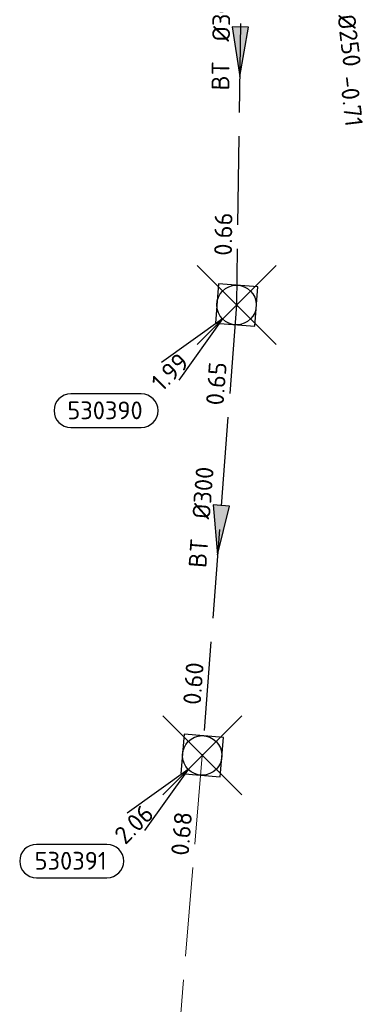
# Model space of a CAD drawing. Header units: metres. Extents: x 153343 to 157271, y 461673 to 467005.
# Tile 87 of 191: x 155424 to 155450, y 464633 to 464708. Entities that reach past the tile are written whole.
import ezdxf
from ezdxf.enums import TextEntityAlignment as Align

# ---------------------------------------------------------------- set-up
doc = ezdxf.new("R2010")
doc.units = ezdxf.units.M
doc.header["$LTSCALE"] = 0.75
doc.header["$PDMODE"] = 3
doc.header["$PDSIZE"] = 3
doc.linetypes.add('RI-HWA_BETON', pattern=[11.4, 9, -2.4])
doc.layers.get('0').update_dxf_attribs({"lineweight": 25})
doc.layers.get('defpoints').update_dxf_attribs({"lineweight": 25})
doc.layers.add('B-OI-RI-HWA_PUTNUMMER-S @ 0.75', color=151, linetype='Continuous')
doc.layers.add('B-OI-RI-HWA_TRANSPORTLEIDING_BETON_300-G', color=151, linetype='RI-HWA_BETON')
for name, color, linetype, lineweight in [('B-OI-RI-HWA_RIOOLPUT_INSPECTIEPUT-S', 151, 'Continuous', 25), ('B-OI-RI-HWA_STROOMRICHTING-S @ 0.75', 151, 'Continuous', 25), ('B-OI-RI-HWA_TRANSPORTLEIDING_BETON_250-G', 151, 'RI-HWA_BETON', 18), ('B-OI-RI-VWA_STROOMRICHTING-S @ 0.75', 33, 'Continuous', 25)]:
    doc.layers.add(name, color=color, linetype=linetype, lineweight=lineweight)
doc.layers.add('inspectieput', color=7, linetype='Continuous', plot=False)
doc.styles.add('NLCS-ISO', font='isocpeur.ttf')

# ---------------------------------------------------------------- blocks, each defined once
blk = doc.blocks.new('*U1626')
at = {"ltscale": 0.1}
blk.add_hatch(color=256, dxfattribs=at).paths.add_polyline_path([(2.5, 0), (-2.5, -0.833), (-2.5, 0.833)])
at = {"ltscale": 0.1, "flags": 128}
blk.add_lwpolyline([(2.5, 0), (-2.5, -0.833), (-2.5, 0.833)], close=True, dxfattribs=at)
at = {"ltscale": 0.1, "style": 'NLCS-ISO'}
for tag, p in [('BOBL', (-29.209, 0)), ('MAT', (-1, 0.5))]:
    blk.add_attdef(tag, text='', height=1.8, dxfattribs=at).set_placement(p, align=Align.BOTTOM_RIGHT)
for tag, p in [('DIA', (1, 0.5)), ('BOBR', (28.263, -0.012))]:
    blk.add_attdef(tag, text='', height=1.8, dxfattribs=at).set_placement(p, align=Align.BOTTOM_LEFT)
at = {"layer": 'defpoints', "ltscale": 0.1, "style": 'NLCS-ISO', "flags": 1}
blk.add_attdef('JVA', text='', height=1.8, dxfattribs=at).set_placement((0, -1), align=Align.TOP_CENTER)
blk = doc.blocks.new('*U1627')
at = {"ltscale": 0.1}
blk.add_hatch(color=256, dxfattribs=at).paths.add_polyline_path([(-2.5, 0), (2.5, -0.833), (2.5, 0.833)])
at = {"ltscale": 0.1, "flags": 128}
blk.add_lwpolyline([(-2.5, 0), (2.5, -0.833), (2.5, 0.833)], close=True, dxfattribs=at)
at = {"ltscale": 0.1, "style": 'NLCS-ISO'}
for tag, p in [('BOBL', (-13.529, 0)), ('MAT', (-1, 0.5))]:
    blk.add_attdef(tag, text='', height=1.8, dxfattribs=at).set_placement(p, align=Align.BOTTOM_RIGHT)
for tag, p in [('DIA', (1, 0.5)), ('BOBR', (12.583, -0.001))]:
    blk.add_attdef(tag, text='', height=1.8, dxfattribs=at).set_placement(p, align=Align.BOTTOM_LEFT)
at = {"layer": 'defpoints', "ltscale": 0.1, "style": 'NLCS-ISO', "flags": 1}
blk.add_attdef('JVA', text='', height=1.8, dxfattribs=at).set_placement((0, -1), align=Align.TOP_CENTER)
blk = doc.blocks.new('*U1620')
at = {"ltscale": 0.1}
blk.add_hatch(color=256, dxfattribs=at).paths.add_polyline_path([(-2.5, 0), (2.5, -0.833), (2.5, 0.833)])
at = {"ltscale": 0.1, "flags": 128}
blk.add_lwpolyline([(-2.5, 0), (2.5, -0.833), (2.5, 0.833)], close=True, dxfattribs=at)
at = {"ltscale": 0.1, "style": 'NLCS-ISO'}
for tag, p in [('BOBL', (-16.311, 0)), ('MAT', (-1, 0.5))]:
    blk.add_attdef(tag, text='', height=1.8, dxfattribs=at).set_placement(p, align=Align.BOTTOM_RIGHT)
for tag, p in [('DIA', (1, 0.5)), ('BOBR', (15.365, -0.002))]:
    blk.add_attdef(tag, text='', height=1.8, dxfattribs=at).set_placement(p, align=Align.BOTTOM_LEFT)
at = {"layer": 'defpoints', "ltscale": 0.1, "style": 'NLCS-ISO', "flags": 1}
blk.add_attdef('JVA', text='', height=1.8, dxfattribs=at).set_placement((0, -1), align=Align.TOP_CENTER)
blk = doc.blocks.new('*U35')
at = {"ltscale": 0.1, "style": 'NLCS-ISO'}
for tag, p in [('BOBL', (-5.662, 0)), ('MAT', (-1, 0.5))]:
    blk.add_attdef(tag, text='', height=1.8, dxfattribs=at).set_placement(p, align=Align.BOTTOM_RIGHT)
for tag, p in [('DIA', (1, 0.5)), ('BOBR', (7.216, 0.003))]:
    blk.add_attdef(tag, text='', height=1.8, dxfattribs=at).set_placement(p, align=Align.BOTTOM_LEFT)
at = {"layer": 'defpoints', "ltscale": 0.1, "style": 'NLCS-ISO', "flags": 1}
blk.add_attdef('JVA', text='', height=1.8, dxfattribs=at).set_placement((0, -1), align=Align.TOP_CENTER)
blk = doc.blocks.new('B-SRI-PUT_HWA-SO')
at = {"lineweight": -3, "flags": 128}
blk.add_lwpolyline([(-2, -2), (2, -2), (2, 2), (-2, 2)], close=True, dxfattribs=at)
at = {"lineweight": -3}
blk.add_circle((0, 0), 2, dxfattribs=at)
blk = doc.blocks.new('*U241')
for q in [(-7.601, -5.834), (-5.834, -7.601)]:
    blk.add_line((-1.414, -1.414), q)
blk.add_lwpolyline([(-16.81, -12.391), (-9.652, -12.391, 1), (-9.652, -9.007), (-16.81, -9.007, 1)], format="xyb", close=True)
at = {"ltscale": 0.1, "style": 'NLCS-ISO'}
blk.add_attdef('PUTHGT', text='', height=1.8, rotation=45, dxfattribs=at).set_placement((-8.443, -8.482), align=Align.MIDDLE_LEFT)
blk.add_attdef('PUTNR', text='', height=1.8, dxfattribs=at).set_placement((-13.333, -8.867), align=Align.MIDDLE_CENTER)

msp = doc.modelspace()

# ---------------------------------------------------------------- linework, layer by layer
at = {"layer": 'B-OI-RI-HWA_TRANSPORTLEIDING_BETON_250-G', "transparency": 33554610}
msp.add_line((155438.21, 464652.22), (155433.41, 464594.6), dxfattribs=at)
at = {"layer": 'B-OI-RI-HWA_TRANSPORTLEIDING_BETON_300-G', "transparency": 33554610}
for p, q in [((155441.35, 464724.89), (155440.82, 464686.42)), ((155440.82, 464686.42), (155438.21, 464652.22))]:
    msp.add_line(p, q, dxfattribs=at)
at = {"layer": 'inspectieput', "color": 0, "transparency": 33554610}
for p in [(155440.82, 464686.42), (155438.21, 464652.22)]:
    msp.add_point(p, dxfattribs=at)

# ---------------------------------------------------------------- block references
at = {"layer": 'B-OI-RI-HWA_PUTNUMMER-S @ 0.75', "color": 0, "transparency": 33554610}
ref = msp.add_blockref('*U241', (155440.82, 464686.42), dxfattribs=dict(at, xscale=0.75, yscale=0.75, zscale=0.75))
ref.add_attrib('PUTNR', '530390', dxfattribs={"layer": '0', "ltscale": 0.1, "height": 1.35, "style": 'NLCS-ISO'}).set_placement((155430.82, 464678.42), align=Align.MIDDLE_CENTER)
ref.add_attrib('PUTHGT', '1.99', dxfattribs={"layer": '0', "ltscale": 0.1, "height": 1.35, "rotation": 45, "style": 'NLCS-ISO'}).set_placement((155434.679, 464680.249), align=Align.MIDDLE_LEFT)
ref = msp.add_blockref('*U241', (155438.21, 464652.22), dxfattribs=dict(at, xscale=0.75, yscale=0.75, zscale=0.75))
ref.add_attrib('PUTNR', '530391', dxfattribs={"layer": '0', "ltscale": 0.1, "height": 1.35, "style": 'NLCS-ISO'}).set_placement((155428.21, 464644.22), align=Align.MIDDLE_CENTER)
ref.add_attrib('PUTHGT', '2.06', dxfattribs={"layer": '0', "ltscale": 0.1, "height": 1.35, "rotation": 45, "style": 'NLCS-ISO'}).set_placement((155431.878, 464645.858), align=Align.MIDDLE_LEFT)
at = {"layer": 'B-OI-RI-HWA_RIOOLPUT_INSPECTIEPUT-S', "transparency": 33554610}
for p, xscale, yscale, zscale, rotation in [((155440.82, 464686.42), 0.7499999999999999, 0.7499999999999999, 0.7499999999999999, 265.6358865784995), ((155438.21, 464652.22), 0.75, 0.75, 0.75, 265.2380041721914)]:
    msp.add_blockref('B-SRI-PUT_HWA-SO', p, dxfattribs=dict(at, xscale=xscale, yscale=yscale, zscale=zscale, rotation=rotation))
at = {"layer": 'B-OI-RI-HWA_STROOMRICHTING-S @ 0.75', "color": 0, "transparency": 33554610, "xscale": 0.75, "yscale": 0.75, "zscale": 0.75}
for name, p, rotation, values in [('*U1620', (155441.085, 464705.655), 89.21068775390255, {'MAT': 'BT', 'DIA': '%%c300', 'BOBL': '0.66', 'BOBR': '0.67'}), ('*U1627', (155439.515, 464669.32), 85.63588657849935, {'MAT': 'BT', 'DIA': '%%c300', 'BOBL': '0.60', 'BOBR': '0.65'}), ('*U1626', (155435.81, 464623.41), 85.23800417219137, {'MAT': 'BT', 'DIA': '%%c250', 'BOBL': '0.81', 'BOBR': '0.68'})]:
    msp.add_blockref(name, p, dxfattribs=dict(at, rotation=rotation)).add_auto_attribs(values)
at = {"layer": 'B-OI-RI-VWA_STROOMRICHTING-S @ 0.75', "color": 0, "transparency": 33554610, "xscale": 0.75, "yscale": 0.75, "zscale": 0.75, "rotation": 276.6786935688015}
msp.add_blockref('*U35', (155447.62, 464709.071), dxfattribs=at).add_auto_attribs({'MAT': 'BT', 'DIA': '%%c250', 'BOBL': '-0.71', 'BOBR': '-0.71'})

doc.saveas('drawing.dxf')
